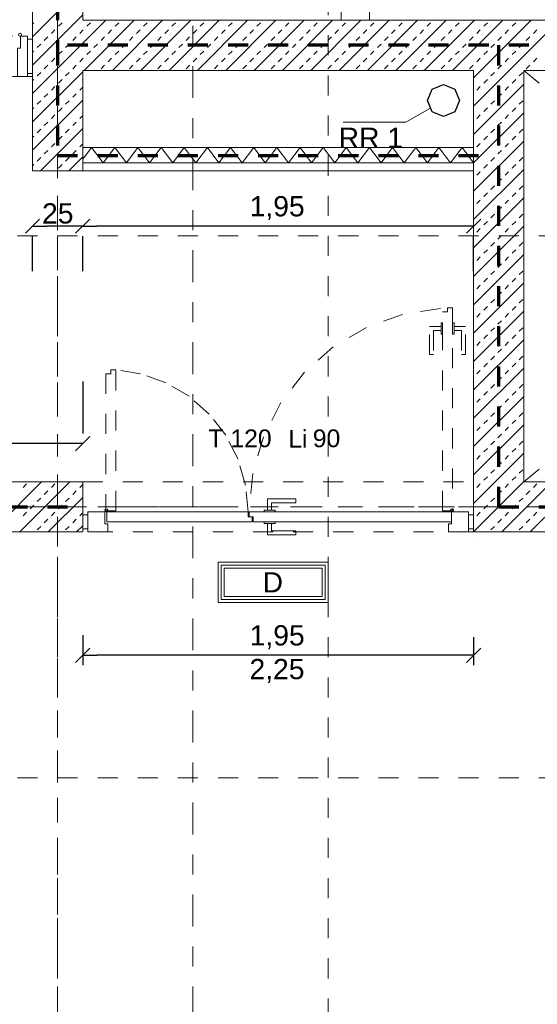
# Model space of a CAD drawing. Header units: metres. Extents: x -45.2 to 14.3, y -31.8 to 10.2.
# Tile 73 of 152: x -23.1 to -20.6, y -7.9 to -3. Entities that reach past the tile are written whole.
import ezdxf

# ---------------------------------------------------------------- set-up
doc = ezdxf.new("R2010")
doc.units = ezdxf.units.M
doc.header["$LTSCALE"] = 0.05
for name, pattern in [('Achsen 01', [5.291531, 3.175, -1.058062, 0.352704, -0.705764]), ('gestrichelt - 01', [2, 1, -1]), ('gestrichelt - 02', [4, 2, -2]), ('ISO-07 Punktiert', [0.889, 0.127, -0.762]), ('Raster 01', [2, 1, -1]), ('VW-01 Strichlinie kurz', [2, 1, -1])]:
    doc.linetypes.add(name, pattern=pattern)
doc.layers.get('0').update_dxf_attribs({"lineweight": 25})
for name, color, linetype, lineweight in [('013_Beton und Stahlbetonarbeiten-000 Unterzüge', 7, 'ISO-07 Punktiert', 13), ('013_Beton und Stahlbetonarbeiten-340 Innenwände', 7, 'Continuous', 18), ('027_Tischlerarbeiten-340 Innentüren', 7, 'Continuous', 9), ('031_Metallbauarbeiten-340 Innentüren _ Elemente', 7, 'Continuous', 9), ('039_Trockenbauarbeiten-000 Sturz', 7, 'ISO-07 Punktiert', 9), ('039_Trockenbauarbeiten-340 Gipskarton', 7, 'Continuous', 9), ('AV1-Brandschutzkonzept-Brandschutzkonzept', 7, 'Continuous', 5), ('AV1-Einrichtung Bemaßung', 7, 'Continuous', 9), ('AV1-Schnitt Achsen', 7, 'Achsen 01', 18)]:
    doc.layers.add(name, color=color, linetype=linetype, lineweight=lineweight)
for name, color, linetype, lineweight, true_color in [('013_Beton und Stahlbetonarbeiten-350 Stahlbeton Treppe Ansicht', 7, 'Continuous', 9, 0xa6a6a6), ('039_Trockenbauarbeiten-340 Dämmung', 7, 'Continuous', 9, 0xc0c0c0), ('045_Sanitär Betriebseinrichtung-allg.', 9, 'Continuous', 13, 0x808080), ('069_Aufzüge-allg.', 7, 'Continuous', 9, 0x777777), ('AV1-Achsen', 1, 'Achsen 01', 18, 0xff0000), ('AV1-Raster', 7, 'Raster 01', 9, 0xa6a6a6)]:
    doc.layers.add(name, color=color, linetype=linetype, lineweight=lineweight, true_color=true_color)
doc.styles.add('Arial', font='arial.ttf')

msp = doc.modelspace()

# ---------------------------------------------------------------- linework, layer by layer
at = {"color": 0, "linetype": 'Continuous', "lineweight": 15}
for p, q in [((-23.1104, -4.0369), (-23.0396, -3.9662)), ((-22.7896, -3.9662), (-22.8604, -4.0369)), ((-22.8604, -4.0369), (-22.7896, -3.9662)), ((-20.8396, -3.9662), (-20.9104, -4.0369)), ((-22.7896, -5.0497), (-22.8604, -5.1204)), ((-22.8604, -6.1754), (-22.7896, -6.1046)), ((-20.8396, -6.1046), (-20.9104, -6.1754))]:
    msp.add_line(p, q, dxfattribs=at)
at = {"color": 0, "linetype": 'ByBlock', "lineweight": -2}
for p, q in [((-23.075, -4.0015), (-23.0043, -4.0015)), ((-22.825, -4.0015), (-22.8957, -4.0015)), ((-22.825, -4.0015), (-22.7543, -4.0015)), ((-20.875, -4.0015), (-20.9457, -4.0015)), ((-22.825, -5.085), (-22.8957, -5.085)), ((-22.825, -6.14), (-22.7543, -6.14)), ((-20.875, -6.14), (-20.9457, -6.14))]:
    msp.add_line(p, q, dxfattribs=at)
at = {"layer": '013_Beton und Stahlbetonarbeiten-000 Unterzüge', "linetype": 'VW-01 Strichlinie kurz'}
msp.add_lwpolyline([(-22.825, -5.525), (-22.825, -5.275), (-20.875, -5.275), (-20.875, -5.525)], close=True, dxfattribs=at)
at = {"layer": '013_Beton und Stahlbetonarbeiten-340 Innenwände', "color": 251, "linetype": 'Continuous', "lineweight": 13, "true_color": 0x4c4c4c}
for p, q in [((-22.825, -2.8074), (-23.075, -3.0574)), ((-22.825, -2.9488), (-23.075, -3.1988)), ((-22.7098, -2.975), (-23.075, -3.3402)), ((-23.075, -2.9932), (-23.0694, -2.9875)), ((-22.9456, -3.0052), (-22.9279, -2.9875)), ((-22.5684, -2.975), (-22.8184, -3.225)), ((-22.8042, -3.0052), (-22.7865, -2.9875)), ((-22.4269, -2.975), (-22.6769, -3.225)), ((-22.6628, -3.0052), (-22.6451, -2.9875)), ((-22.2855, -2.975), (-22.5355, -3.225)), ((-22.5214, -3.0052), (-22.5037, -2.9875)), ((-22.1441, -2.975), (-22.3941, -3.225)), ((-22.3799, -3.0052), (-22.3623, -2.9875)), ((-22.0027, -2.975), (-22.2527, -3.225)), ((-22.2385, -3.0052), (-22.2208, -2.9875)), ((-21.8613, -2.975), (-22.1113, -3.225)), ((-22.0971, -3.0052), (-22.0794, -2.9875)), ((-21.7198, -2.975), (-21.9698, -3.225)), ((-21.9557, -3.0052), (-21.938, -2.9875)), ((-21.5784, -2.975), (-21.8284, -3.225)), ((-21.8142, -3.0052), (-21.7966, -2.9875)), ((-21.437, -2.975), (-21.687, -3.225)), ((-21.6728, -3.0052), (-21.6551, -2.9875)), ((-21.2956, -2.975), (-21.5456, -3.225)), ((-21.5314, -3.0052), (-21.5137, -2.9875)), ((-21.1542, -2.975), (-21.4042, -3.225)), ((-21.39, -3.0052), (-21.3723, -2.9875)), ((-21.0127, -2.975), (-21.2627, -3.225)), ((-21.2486, -3.0052), (-21.2309, -2.9875)), ((-20.8713, -2.975), (-21.1213, -3.225)), ((-21.1071, -3.0052), (-21.0895, -2.9875)), ((-20.7299, -2.975), (-20.9799, -3.225)), ((-20.9657, -3.0052), (-20.948, -2.9875)), ((-20.447, -2.975), (-20.875, -3.403)), ((-20.5885, -2.975), (-20.875, -3.2615)), ((-20.8243, -3.0052), (-20.8066, -2.9875)), ((-20.6829, -3.0052), (-20.6652, -2.9875)), ((-22.981, -3.0406), (-22.9633, -3.0229)), ((-22.8395, -3.0406), (-22.8219, -3.0229)), ((-22.6981, -3.0406), (-22.6805, -3.0229)), ((-22.5567, -3.0406), (-22.539, -3.0229)), ((-22.4153, -3.0406), (-22.3976, -3.0229)), ((-22.2739, -3.0406), (-22.2562, -3.0229)), ((-22.1324, -3.0406), (-22.1148, -3.0229)), ((-21.991, -3.0406), (-21.9733, -3.0229)), ((-21.8496, -3.0406), (-21.8319, -3.0229)), ((-21.7082, -3.0406), (-21.6905, -3.0229)), ((-21.5668, -3.0406), (-21.5491, -3.0229)), ((-21.4253, -3.0406), (-21.4077, -3.0229)), ((-21.2839, -3.0406), (-21.2662, -3.0229)), ((-21.1425, -3.0406), (-21.1248, -3.0229)), ((-21.0011, -3.0406), (-20.9834, -3.0229)), ((-20.8597, -3.0406), (-20.842, -3.0229)), ((-20.7182, -3.0406), (-20.7006, -3.0229)), ((-20.5768, -3.0406), (-20.5591, -3.0229)), ((-23.0163, -3.0759), (-22.9986, -3.0582)), ((-22.8749, -3.0759), (-22.8572, -3.0582)), ((-22.7335, -3.0759), (-22.7158, -3.0582)), ((-22.5921, -3.0759), (-22.5744, -3.0582)), ((-22.4506, -3.0759), (-22.433, -3.0582)), ((-22.3092, -3.0759), (-22.2915, -3.0582)), ((-22.1678, -3.0759), (-22.1501, -3.0582)), ((-22.0264, -3.0759), (-22.0087, -3.0582)), ((-21.885, -3.0759), (-21.8673, -3.0582)), ((-21.7435, -3.0759), (-21.7259, -3.0582)), ((-21.6021, -3.0759), (-21.5844, -3.0582)), ((-21.4607, -3.0759), (-21.443, -3.0582)), ((-21.3193, -3.0759), (-21.3016, -3.0582)), ((-21.1778, -3.0759), (-21.1602, -3.0582)), ((-21.0364, -3.0759), (-21.0187, -3.0582)), ((-20.895, -3.0759), (-20.8773, -3.0582)), ((-20.7536, -3.0759), (-20.7359, -3.0582)), ((-20.6122, -3.0759), (-20.5945, -3.0582)), ((-23.075, -3.1346), (-23.0694, -3.1289)), ((-23.0517, -3.1113), (-23.034, -3.0936)), ((-22.9456, -3.1466), (-22.9279, -3.1289)), ((-22.9103, -3.1113), (-22.8926, -3.0936)), ((-22.8042, -3.1466), (-22.7865, -3.1289)), ((-22.7688, -3.1113), (-22.7512, -3.0936)), ((-22.6628, -3.1466), (-22.6451, -3.1289)), ((-22.6274, -3.1113), (-22.6097, -3.0936)), ((-22.5214, -3.1466), (-22.5037, -3.1289)), ((-22.486, -3.1113), (-22.4683, -3.0936)), ((-22.3799, -3.1466), (-22.3623, -3.1289)), ((-22.3446, -3.1113), (-22.3269, -3.0936)), ((-22.2385, -3.1466), (-22.2208, -3.1289)), ((-22.2032, -3.1113), (-22.1855, -3.0936)), ((-22.0971, -3.1466), (-22.0794, -3.1289)), ((-22.0617, -3.1113), (-22.0441, -3.0936)), ((-21.9557, -3.1466), (-21.938, -3.1289)), ((-21.9203, -3.1113), (-21.9026, -3.0936)), ((-21.8142, -3.1466), (-21.7966, -3.1289)), ((-21.7789, -3.1113), (-21.7612, -3.0936)), ((-21.6728, -3.1466), (-21.6551, -3.1289)), ((-21.6375, -3.1113), (-21.6198, -3.0936)), ((-21.5314, -3.1466), (-21.5137, -3.1289)), ((-21.496, -3.1113), (-21.4784, -3.0936)), ((-21.39, -3.1466), (-21.3723, -3.1289)), ((-21.3546, -3.1113), (-21.3369, -3.0936)), ((-21.2486, -3.1466), (-21.2309, -3.1289)), ((-21.2132, -3.1113), (-21.1955, -3.0936)), ((-21.1071, -3.1466), (-21.0895, -3.1289)), ((-21.0718, -3.1113), (-21.0541, -3.0936)), ((-20.9657, -3.1466), (-20.948, -3.1289)), ((-20.9304, -3.1113), (-20.9127, -3.0936)), ((-20.8243, -3.1466), (-20.8066, -3.1289)), ((-20.7889, -3.1113), (-20.7713, -3.0936)), ((-20.6829, -3.1466), (-20.6652, -3.1289)), ((-20.6475, -3.1113), (-20.6298, -3.0936)), ((-22.981, -3.182), (-22.9633, -3.1643)), ((-22.8395, -3.182), (-22.8219, -3.1643)), ((-22.6981, -3.182), (-22.6805, -3.1643)), ((-22.5567, -3.182), (-22.539, -3.1643)), ((-22.4153, -3.182), (-22.3976, -3.1643)), ((-22.2739, -3.182), (-22.2562, -3.1643)), ((-22.1324, -3.182), (-22.1148, -3.1643)), ((-21.991, -3.182), (-21.9733, -3.1643)), ((-21.8496, -3.182), (-21.8319, -3.1643)), ((-21.7082, -3.182), (-21.6905, -3.1643)), ((-21.5668, -3.182), (-21.5491, -3.1643)), ((-21.4253, -3.182), (-21.4077, -3.1643)), ((-21.2839, -3.182), (-21.2662, -3.1643)), ((-21.1425, -3.182), (-21.1248, -3.1643)), ((-21.0011, -3.182), (-20.9834, -3.1643)), ((-20.8597, -3.182), (-20.842, -3.1643)), ((-20.7182, -3.182), (-20.7006, -3.1643)), ((-20.5768, -3.182), (-20.5591, -3.1643)), ((-22.825, -3.2316), (-23.075, -3.4816)), ((-23.0517, -3.2527), (-23.034, -3.235)), ((-23.0163, -3.2173), (-22.9986, -3.1997)), ((-22.9103, -3.2527), (-22.8926, -3.235)), ((-22.8749, -3.2173), (-22.8572, -3.1997)), ((-22.7335, -3.2173), (-22.7158, -3.1997)), ((-22.5921, -3.2173), (-22.5744, -3.1997)), ((-22.4506, -3.2173), (-22.433, -3.1997)), ((-22.3092, -3.2173), (-22.2915, -3.1997)), ((-22.1678, -3.2173), (-22.1501, -3.1997)), ((-22.0264, -3.2173), (-22.0087, -3.1997)), ((-21.885, -3.2173), (-21.8673, -3.1997)), ((-21.7435, -3.2173), (-21.7259, -3.1997)), ((-21.6021, -3.2173), (-21.5844, -3.1997)), ((-21.4607, -3.2173), (-21.443, -3.1997)), ((-21.3193, -3.2173), (-21.3016, -3.1997)), ((-21.1778, -3.2173), (-21.1602, -3.1997)), ((-21.0364, -3.2173), (-21.0187, -3.1997)), ((-20.895, -3.2173), (-20.8773, -3.1997)), ((-20.7889, -3.2527), (-20.7713, -3.235)), ((-20.7536, -3.2173), (-20.7359, -3.1997)), ((-20.6475, -3.2527), (-20.6298, -3.235)), ((-20.6122, -3.2173), (-20.5945, -3.1997)), ((-23.075, -3.276), (-23.0694, -3.2704)), ((-22.9456, -3.288), (-22.9279, -3.2704)), ((-20.8243, -3.288), (-20.8066, -3.2704)), ((-20.6829, -3.288), (-20.6652, -3.2704)), ((-22.981, -3.3234), (-22.9633, -3.3057)), ((-22.8395, -3.3234), (-22.825, -3.3089)), ((-20.625, -3.2944), (-20.875, -3.5444)), ((-20.8597, -3.3234), (-20.842, -3.3057)), ((-20.7182, -3.3234), (-20.7006, -3.3057)), ((-22.825, -3.3731), (-23.075, -3.6231)), ((-23.0517, -3.3941), (-23.034, -3.3764)), ((-23.0163, -3.3588), (-22.9986, -3.3411)), ((-22.9103, -3.3941), (-22.8926, -3.3764)), ((-22.8749, -3.3588), (-22.8572, -3.3411)), ((-20.7889, -3.3941), (-20.7713, -3.3764)), ((-20.7536, -3.3588), (-20.7359, -3.3411)), ((-20.6475, -3.3941), (-20.6298, -3.3764)), ((-23.075, -3.4174), (-23.0694, -3.4118)), ((-22.9456, -3.4295), (-22.9279, -3.4118)), ((-20.8243, -3.4295), (-20.8066, -3.4118)), ((-20.6829, -3.4295), (-20.6652, -3.4118)), ((-23.0163, -3.5002), (-22.9986, -3.4825)), ((-22.981, -3.4648), (-22.9633, -3.4471)), ((-22.8749, -3.5002), (-22.8572, -3.4825)), ((-22.8395, -3.4648), (-22.825, -3.4503)), ((-20.625, -3.4358), (-20.875, -3.6858)), ((-20.8597, -3.4648), (-20.842, -3.4471)), ((-20.7536, -3.5002), (-20.7359, -3.4825)), ((-20.7182, -3.4648), (-20.7006, -3.4471)), ((-23.0517, -3.5355), (-23.034, -3.5179)), ((-22.825, -3.5145), (-23.0355, -3.725)), ((-22.9103, -3.5355), (-22.8926, -3.5179)), ((-20.7889, -3.5355), (-20.7713, -3.5179)), ((-20.6475, -3.5355), (-20.6298, -3.5179)), ((-23.075, -3.5589), (-23.0694, -3.5532)), ((-22.9456, -3.5709), (-22.9279, -3.5532)), ((-20.625, -3.5772), (-20.875, -3.8272)), ((-20.8243, -3.5709), (-20.8066, -3.5532)), ((-20.6829, -3.5709), (-20.6652, -3.5532)), ((-23.0163, -3.6416), (-22.9986, -3.6239)), ((-22.981, -3.6062), (-22.9633, -3.5886)), ((-22.8749, -3.6416), (-22.8572, -3.6239)), ((-22.8395, -3.6062), (-22.825, -3.5917)), ((-20.8597, -3.6062), (-20.842, -3.5886)), ((-20.7536, -3.6416), (-20.7359, -3.6239)), ((-20.7182, -3.6062), (-20.7006, -3.5886)), ((-23.0517, -3.677), (-23.034, -3.6593)), ((-22.9103, -3.677), (-22.8926, -3.6593)), ((-22.825, -3.6559), (-22.8941, -3.725)), ((-20.7889, -3.677), (-20.7713, -3.6593)), ((-20.6475, -3.677), (-20.6298, -3.6593)), ((-23.075, -3.7003), (-23.0694, -3.6946)), ((-22.9456, -3.7123), (-22.9279, -3.6946)), ((-20.625, -3.7186), (-20.875, -3.9686)), ((-20.8243, -3.7123), (-20.8066, -3.6946)), ((-20.6829, -3.7123), (-20.6652, -3.6946)), ((-20.8597, -3.7477), (-20.842, -3.73)), ((-20.7536, -3.783), (-20.7359, -3.7653)), ((-20.7182, -3.7477), (-20.7006, -3.73)), ((-20.7889, -3.8184), (-20.7713, -3.8007)), ((-20.6475, -3.8184), (-20.6298, -3.8007)), ((-20.625, -3.8601), (-20.875, -4.1101)), ((-20.8597, -3.8891), (-20.842, -3.8714)), ((-20.8243, -3.8537), (-20.8066, -3.8361)), ((-20.7182, -3.8891), (-20.7006, -3.8714)), ((-20.6829, -3.8537), (-20.6652, -3.8361)), ((-20.7536, -3.9244), (-20.7359, -3.9068)), ((-20.7889, -3.9598), (-20.7713, -3.9421)), ((-20.6475, -3.9598), (-20.6298, -3.9421)), ((-20.625, -4.0015), (-20.875, -4.2515)), ((-20.8597, -4.0305), (-20.842, -4.0128)), ((-20.8243, -3.9952), (-20.8066, -3.9775)), ((-20.7182, -4.0305), (-20.7006, -4.0128)), ((-20.6829, -3.9952), (-20.6652, -3.9775)), ((-20.7536, -4.0659), (-20.7359, -4.0482)), ((-20.8243, -4.1366), (-20.8066, -4.1189)), ((-20.7889, -4.1012), (-20.7713, -4.0835)), ((-20.6829, -4.1366), (-20.6652, -4.1189)), ((-20.6475, -4.1012), (-20.6298, -4.0835)), ((-20.625, -4.1429), (-20.875, -4.3929)), ((-20.8597, -4.1719), (-20.842, -4.1543)), ((-20.7182, -4.1719), (-20.7006, -4.1543)), ((-20.7536, -4.2073), (-20.7359, -4.1896)), ((-20.8243, -4.278), (-20.8066, -4.2603)), ((-20.7889, -4.2426), (-20.7713, -4.225)), ((-20.6829, -4.278), (-20.6652, -4.2603)), ((-20.6475, -4.2426), (-20.6298, -4.225)), ((-20.625, -4.2843), (-20.875, -4.5343)), ((-20.8597, -4.3134), (-20.842, -4.2957)), ((-20.7182, -4.3134), (-20.7006, -4.2957)), ((-20.7889, -4.3841), (-20.7713, -4.3664)), ((-20.7536, -4.3487), (-20.7359, -4.331)), ((-20.6475, -4.3841), (-20.6298, -4.3664)), ((-20.8243, -4.4194), (-20.8066, -4.4017)), ((-20.6829, -4.4194), (-20.6652, -4.4017)), ((-20.625, -4.4257), (-20.875, -4.6757)), ((-20.8597, -4.4548), (-20.842, -4.4371)), ((-20.7182, -4.4548), (-20.7006, -4.4371)), ((-20.7889, -4.5255), (-20.7713, -4.5078)), ((-20.7536, -4.4901), (-20.7359, -4.4725)), ((-20.6475, -4.5255), (-20.6298, -4.5078)), ((-20.8243, -4.5608), (-20.8066, -4.5432)), ((-20.6829, -4.5608), (-20.6652, -4.5432)), ((-20.625, -4.5672), (-20.875, -4.8172)), ((-20.8597, -4.5962), (-20.842, -4.5785)), ((-20.7182, -4.5962), (-20.7006, -4.5785)), ((-20.7889, -4.6669), (-20.7713, -4.6492)), ((-20.7536, -4.6315), (-20.7359, -4.6139)), ((-20.6475, -4.6669), (-20.6298, -4.6492)), ((-20.625, -4.7086), (-20.875, -4.9586)), ((-20.8243, -4.7023), (-20.8066, -4.6846)), ((-20.6829, -4.7023), (-20.6652, -4.6846)), ((-20.8597, -4.7376), (-20.842, -4.7199)), ((-20.7536, -4.773), (-20.7359, -4.7553)), ((-20.7182, -4.7376), (-20.7006, -4.7199)), ((-20.7889, -4.8083), (-20.7713, -4.7906)), ((-20.6475, -4.8083), (-20.6298, -4.7906)), ((-20.625, -4.85), (-20.875, -5.1)), ((-20.8243, -4.8437), (-20.8066, -4.826)), ((-20.6829, -4.8437), (-20.6652, -4.826)), ((-20.8597, -4.879), (-20.842, -4.8614)), ((-20.7536, -4.9144), (-20.7359, -4.8967)), ((-20.7182, -4.879), (-20.7006, -4.8614)), ((-20.7889, -4.9497), (-20.7713, -4.9321)), ((-20.6475, -4.9497), (-20.6298, -4.9321)), ((-20.625, -4.9914), (-20.875, -5.2414)), ((-20.8597, -5.0205), (-20.842, -5.0028)), ((-20.8243, -4.9851), (-20.8066, -4.9674)), ((-20.7182, -5.0205), (-20.7006, -5.0028)), ((-20.6829, -4.9851), (-20.6652, -4.9674)), ((-20.7536, -5.0558), (-20.7359, -5.0381)), ((-20.7889, -5.0912), (-20.7713, -5.0735)), ((-20.6475, -5.0912), (-20.6298, -5.0735)), ((-20.625, -5.1328), (-20.875, -5.3828)), ((-20.8597, -5.1619), (-20.842, -5.1442)), ((-20.8243, -5.1265), (-20.8066, -5.1088)), ((-20.7182, -5.1619), (-20.7006, -5.1442)), ((-20.6829, -5.1265), (-20.6652, -5.1088)), ((-20.7536, -5.1972), (-20.7359, -5.1796)), ((-20.8243, -5.2679), (-20.8066, -5.2503)), ((-20.7889, -5.2326), (-20.7713, -5.2149)), ((-20.6829, -5.2679), (-20.6652, -5.2503)), ((-20.6475, -5.2326), (-20.6298, -5.2149)), ((-23.0299, -5.275), (-23.2799, -5.525)), ((-22.8885, -5.275), (-23.1385, -5.525)), ((-23.1224, -5.3033), (-23.1047, -5.2856)), ((-22.981, -5.3033), (-22.9633, -5.2856)), ((-22.8395, -5.3033), (-22.825, -5.2888)), ((-20.625, -5.2743), (-20.875, -5.5243)), ((-20.8597, -5.3033), (-20.842, -5.2856)), ((-20.4843, -5.275), (-20.7343, -5.525)), ((-20.7182, -5.3033), (-20.7006, -5.2856)), ((-20.3429, -5.275), (-20.5929, -5.525)), ((-20.5768, -5.3033), (-20.5591, -5.2856)), ((-23.0163, -5.3387), (-22.9986, -5.321)), ((-22.8749, -5.3387), (-22.8572, -5.321)), ((-20.7536, -5.3387), (-20.7359, -5.321)), ((-20.6122, -5.3387), (-20.5945, -5.321)), ((-23.087, -5.4094), (-23.0694, -5.3917)), ((-23.0517, -5.374), (-23.034, -5.3563)), ((-22.825, -5.353), (-22.997, -5.525)), ((-22.9456, -5.4094), (-22.9279, -5.3917)), ((-22.9103, -5.374), (-22.8926, -5.3563)), ((-20.8243, -5.4094), (-20.8066, -5.3917)), ((-20.7889, -5.374), (-20.7713, -5.3563)), ((-20.6829, -5.4094), (-20.6652, -5.3917)), ((-20.6475, -5.374), (-20.6298, -5.3563)), ((-23.1224, -5.4447), (-23.1047, -5.427)), ((-22.981, -5.4447), (-22.9633, -5.427)), ((-22.8395, -5.4447), (-22.825, -5.4302)), ((-20.8597, -5.4447), (-20.842, -5.427)), ((-20.7182, -5.4447), (-20.7006, -5.427)), ((-20.5768, -5.4447), (-20.5591, -5.427)), ((-23.0163, -5.4801), (-22.9986, -5.4624)), ((-22.8749, -5.4801), (-22.8572, -5.4624)), ((-22.825, -5.4944), (-22.8556, -5.525)), ((-20.7536, -5.4801), (-20.7359, -5.4624)), ((-20.6122, -5.4801), (-20.5945, -5.4624)), ((-23.0517, -5.5154), (-23.034, -5.4978)), ((-22.9103, -5.5154), (-22.8926, -5.4978)), ((-20.7889, -5.5154), (-20.7713, -5.4978)), ((-20.6475, -5.5154), (-20.6298, -5.4978))]:
    msp.add_line(p, q, dxfattribs=at)
at = {"layer": '013_Beton und Stahlbetonarbeiten-340 Innenwände'}
for points in [[(-20.875, -5.525), (-16.075, -5.525), (-16.075, -5.275), (-20.625, -5.275), (-20.625, -3.225), (-18.125, -3.225), (-18.125, -3.725), (-17.875, -3.725), (-17.875, -2.975), (-22.825, -2.975), (-22.825, -0.125), (-23.075, -0.125), (-23.075, -3.725), (-22.825, -3.725), (-22.825, -3.225), (-20.875, -3.225)], [(-36.325, -5.275), (-36.325, -5.525), (-22.825, -5.525), (-22.825, -5.275)]]:
    msp.add_lwpolyline(points, close=True, dxfattribs=at)
at = {"layer": '013_Beton und Stahlbetonarbeiten-350 Stahlbeton Treppe Ansicht', "linetype": 'Raster 01'}
msp.add_line((-21.395, -0.125), (-21.395, -2.975), dxfattribs=at)
at = {"layer": '013_Beton und Stahlbetonarbeiten-350 Stahlbeton Treppe Ansicht', "linetype": 'Continuous'}
msp.add_lwpolyline([(-21.535, -2.975), (-21.535, -1.615), (-21.395, -1.615), (-21.395, -1.485), (-21.535, -1.485), (-21.535, -0.125)], dxfattribs=at)
at = {"layer": '027_Tischlerarbeiten-340 Innentüren'}
for points in [[(-23.1375, -3.04), (-23.1322, -3.0422), (-23.13, -3.0475), (-23.1322, -3.0528), (-23.1375, -3.055), (-23.1428, -3.0528), (-23.145, -3.0475), (-23.1428, -3.0422)], [(-23.135, -3.055), (-23.135, -3.115), (-23.15, -3.115), (-23.15, -3.255), (-23.1, -3.255), (-23.1, -3.055)], [(-23.1, -3.07), (-23.075, -3.07), (-23.075, -3.24), (-23.1, -3.24)], [(-22.7075, -5.41), (-22.7022, -5.4122), (-22.7, -5.4175), (-22.7022, -5.4228), (-22.7075, -5.425), (-22.7128, -5.4228), (-22.715, -5.4175), (-22.7128, -5.4122)], [(-20.9825, -5.41), (-20.9772, -5.4122), (-20.975, -5.4175), (-20.9772, -5.4228), (-20.9825, -5.425), (-20.9878, -5.4228), (-20.99, -5.4175), (-20.9878, -5.4122)]]:
    msp.add_lwpolyline(points, close=True, dxfattribs=at)
at = {"layer": '031_Metallbauarbeiten-340 Innentüren _ Elemente', "color": 253, "linetype": 'gestrichelt - 01', "lineweight": 9, "true_color": 0xa6a6a6}
for points in [[(-21.0406, -4.4118), (-21.2298, -4.4412), (-21.4101, -4.5056), (-21.575, -4.6027), (-21.7188, -4.7291), (-21.8364, -4.8802), (-21.9234, -5.0506), (-21.9769, -5.2344), (-21.995, -5.425)], [(-22, -5.425), (-22.0127, -5.2915), (-22.0502, -5.1628), (-22.1113, -5.0434), (-22.1937, -4.9376), (-22.2946, -4.8492), (-22.4102, -4.7814), (-22.5366, -4.7365), (-22.6691, -4.7162)]]:
    msp.add_lwpolyline(points, dxfattribs=at)
for points in [[(-21.03, -5.42), (-21.03, -4.4289), (-21.005, -4.4289), (-21.005, -4.4089), (-20.98, -4.4089), (-20.98, -5.42)], [(-21.0375, -4.5014), (-21.0375, -4.5214), (-21.075, -4.5214), (-21.075, -4.6414), (-21.095, -4.6414), (-21.095, -4.5014)], [(-21.0375, -4.4839), (-21.03, -4.4839), (-21.03, -4.5389), (-21.0375, -4.5389)], [(-20.98, -4.4839), (-20.9725, -4.4839), (-20.9725, -4.5389), (-20.98, -4.5389)], [(-20.9725, -4.5014), (-20.9725, -4.5214), (-20.935, -4.5214), (-20.935, -4.6414), (-20.915, -4.6414), (-20.915, -4.5014)], [(-22.71, -4.7368), (-22.71, -5.42), (-22.66, -5.42), (-22.66, -4.7168), (-22.685, -4.7168), (-22.685, -4.7368)]]:
    msp.add_lwpolyline(points, close=True, dxfattribs=at)
at = {"layer": '031_Metallbauarbeiten-340 Innentüren _ Elemente'}
for points in [[(-21.9025, -5.4175), (-21.8825, -5.4175), (-21.8825, -5.38), (-21.7625, -5.38), (-21.7625, -5.36), (-21.9025, -5.36)], [(-22.825, -5.44), (-22.8, -5.44), (-22.8, -5.51), (-22.825, -5.51)], [(-22.715, -5.485), (-22.715, -5.425), (-22.8, -5.425), (-22.8, -5.525), (-22.7, -5.525), (-22.7, -5.485)], [(-22, -5.425), (-22.705, -5.425), (-22.705, -5.475), (-21.98, -5.475), (-21.98, -5.45), (-22, -5.45)], [(-20.985, -5.475), (-21.975, -5.475), (-21.975, -5.45), (-21.995, -5.45), (-21.995, -5.425), (-20.985, -5.425)], [(-21.92, -5.4175), (-21.865, -5.4175), (-21.865, -5.425), (-21.92, -5.425)], [(-20.985, -5.485), (-20.985, -5.425), (-20.9, -5.425), (-20.9, -5.525), (-21, -5.525), (-21, -5.485)], [(-20.9, -5.44), (-20.875, -5.44), (-20.875, -5.51), (-20.9, -5.51)], [(-21.92, -5.475), (-21.865, -5.475), (-21.865, -5.4825), (-21.92, -5.4825)], [(-21.9025, -5.4825), (-21.8825, -5.4825), (-21.8825, -5.52), (-21.7625, -5.52), (-21.7625, -5.54), (-21.9025, -5.54)]]:
    msp.add_lwpolyline(points, close=True, dxfattribs=at)
at = {"layer": '039_Trockenbauarbeiten-000 Sturz', "linetype": 'VW-01 Strichlinie kurz'}
msp.add_lwpolyline([(-23.075, -3.055), (-23.075, -3.255), (-24.075, -3.255), (-24.075, -3.055)], close=True, dxfattribs=at)
at = {"layer": '039_Trockenbauarbeiten-340 Dämmung'}
msp.add_lwpolyline([(-20.875, -3.685), (-20.9327, -3.61), (-20.9905, -3.685), (-21.0482, -3.61), (-21.1059, -3.685), (-21.1637, -3.61), (-21.2214, -3.685), (-21.2791, -3.61), (-21.3369, -3.685), (-21.3946, -3.61), (-21.4524, -3.685), (-21.5101, -3.61), (-21.5678, -3.685), (-21.6256, -3.61), (-21.6833, -3.685), (-21.741, -3.61), (-21.7988, -3.685), (-21.8565, -3.61), (-21.9142, -3.685), (-21.972, -3.61), (-22.0297, -3.685), (-22.0874, -3.61), (-22.1452, -3.685), (-22.2029, -3.61), (-22.2606, -3.685), (-22.3184, -3.61), (-22.3761, -3.685), (-22.4338, -3.61), (-22.4916, -3.685), (-22.5493, -3.61), (-22.6071, -3.685), (-22.6648, -3.61), (-22.7225, -3.685), (-22.7803, -3.61), (-22.825, -3.6681)], dxfattribs=at)
msp.add_lwpolyline([(-20.875, -3.61), (-22.825, -3.61), (-22.825, -3.685), (-20.875, -3.685)], close=True, dxfattribs=at)
at = {"layer": '039_Trockenbauarbeiten-340 Gipskarton'}
msp.add_lwpolyline([(-20.875, -3.725), (-22.825, -3.725), (-22.825, -3.685), (-20.875, -3.685)], close=True, dxfattribs=at)
at = {"layer": '045_Sanitär Betriebseinrichtung-allg.', "color": 165, "lineweight": 25, "true_color": 0x595995}
msp.add_lwpolyline([(-21.105, -3.375), (-21.0816, -3.3184), (-21.025, -3.295), (-20.9684, -3.3184), (-20.945, -3.375), (-20.9684, -3.4316), (-21.025, -3.455), (-21.0816, -3.4316)], close=True, dxfattribs=at)
at = {"layer": '045_Sanitär Betriebseinrichtung-allg.', "color": 165, "lineweight": 13, "true_color": 0x595995}
msp.add_lwpolyline([(-21.0943, -3.415), (-21.2129, -3.4835), (-21.526, -3.4835)], dxfattribs=at)
at = {"layer": '069_Aufzüge-allg.', "linetype": 'gestrichelt - 02'}
for p, q in [((-20.625, -3.225), (-18.125, -5.275)), ((-20.625, -5.275), (-18.125, -3.225))]:
    msp.add_line(p, q, dxfattribs=at)
at = {"layer": 'AV1-Achsen'}
for p, q in [((-22.95, -26.5), (-22.95, 4.9)), ((-43.35, -5.4), (4.2, -5.4))]:
    msp.add_line(p, q, dxfattribs=at)
at = {"layer": 'AV1-Brandschutzkonzept-Brandschutzkonzept', "color": 14, "linetype": 'gestrichelt - 01', "lineweight": 70, "true_color": 0xaa0000}
for p in [(-22.95, 0.125), (-18, -3.1)]:
    msp.add_line(p, (-22.95, -3.1), dxfattribs=at)
at = {"layer": 'AV1-Brandschutzkonzept-Brandschutzkonzept', "color": 220, "linetype": 'gestrichelt - 01', "lineweight": 70, "true_color": 0xff00bc}
for p, q in [((-22.95, -3.1), (-22.95, -3.65)), ((-20.75, -5.4), (-20.75, -3.1)), ((-22.95, -3.65), (-20.75, -3.65)), ((-20.75, -5.4), (-17.9891, -5.4))]:
    msp.add_line(p, q, dxfattribs=at)
at = {"layer": 'AV1-Brandschutzkonzept-Brandschutzkonzept', "color": 40, "linetype": 'gestrichelt - 01', "lineweight": 70, "true_color": 0xffc000}
msp.add_line((-27, -5.4), (-22.825, -5.4), dxfattribs=at)
at = {"layer": 'AV1-Brandschutzkonzept-Brandschutzkonzept', "color": 7, "linetype": 'Continuous'}
msp.add_lwpolyline([(-21.6, -5.6762), (-21.6, -5.8762), (-22.15, -5.8762), (-22.15, -5.6762)], close=True, dxfattribs=at)
at = {"layer": 'AV1-Brandschutzkonzept-Brandschutzkonzept', "color": 12, "linetype": 'Continuous', "true_color": 0xdd0000}
for points in [[(-21.615, -5.6912), (-22.135, -5.6912), (-22.135, -5.8612), (-21.615, -5.8612)], [(-22.12, -5.8462), (-22.12, -5.7062), (-21.63, -5.7062), (-21.63, -5.8462)]]:
    msp.add_lwpolyline(points, close=True, dxfattribs=at)
at = {"layer": 'AV1-Einrichtung Bemaßung', "color": 0, "lineweight": -2}
for p, q in [((-22.8957, -4.0015), (-23.0043, -4.0015)), ((-20.9457, -4.0015), (-22.7543, -4.0015)), ((-23.075, -4.225), (-23.075, -4.0515)), ((-22.825, -4.225), (-22.825, -4.0515)), ((-22.825, -4.225), (-22.825, -4.0515)), ((-20.875, -4.225), (-20.875, -4.0515)), ((-22.825, -4.775), (-22.825, -5.035)), ((-22.8957, -5.085), (-26.8543, -5.085)), ((-22.825, -6.04), (-22.825, -6.19)), ((-20.875, -6.05), (-20.875, -6.19)), ((-20.9457, -6.14), (-22.7543, -6.14))]:
    msp.add_line(p, q, dxfattribs=at)
at = {"layer": 'AV1-Raster'}
for p, q in [((-22.95, -22.95), (-22.95, 1.35)), ((-21.6, -22.95), (-21.6, 1.35)), ((1.35, -4.05), (-40.5, -4.05)), ((1.35, -5.4), (-40.5, -5.4)), ((1.35, -6.75), (-40.5, -6.75))]:
    msp.add_line(p, q, dxfattribs=at)
at = {"layer": 'AV1-Schnitt Achsen'}
msp.add_line((-22.275, -26.3), (-22.275, 4.7), dxfattribs=at)
at = {"layer": 'Defpoints', "color": 0, "lineweight": 0}
for p, q in [((-22.825, -2.975), (-22.825, -2.975)), ((-22.825, -2.975), (-22.825, -2.975)), ((-23.075, -3.055), (-23.075, -3.055)), ((-23.075, -3.255), (-23.075, -3.255)), ((-23.075, -3.725), (-23.075, -3.725)), ((-23.075, -3.725), (-23.075, -3.725)), ((-22.825, -3.725), (-22.825, -3.725)), ((-22.825, -3.725), (-22.825, -3.725)), ((-20.875, -3.725), (-20.875, -3.725)), ((-23.075, -4.0015), (-23.075, -4.0015)), ((-22.825, -4.0015), (-22.825, -4.0015)), ((-22.825, -5.275), (-22.825, -5.275)), ((-22.825, -5.525), (-22.825, -5.525)), ((-20.875, -5.55), (-20.875, -5.55)), ((-22.825, -6.14), (-22.825, -6.14))]:
    msp.add_line(p, q, dxfattribs=at)

# ---------------------------------------------------------------- texts
at = {"layer": '031_Metallbauarbeiten-340 Innentüren _ Elemente', "char_height": 0.08826, "attachment_point": 7, "style": 'Arial'}
for s, insert in [('T 120', (-22.1978, -5.1041)), ('Li', (-21.7997, -5.1056)), ('90', (-21.6773, -5.1041))]:
    msp.add_mtext(s, dxfattribs=dict(at, insert=insert))
at = {"layer": '045_Sanitär Betriebseinrichtung-allg.', "color": 165, "true_color": 0x595995, "insert": (-21.5483, -3.6112), "char_height": 0.10087, "attachment_point": 7, "style": 'Arial'}
msp.add_mtext('RR 1', dxfattribs=at)
at = {"layer": 'AV1-Brandschutzkonzept-Brandschutzkonzept', "color": 12, "true_color": 0xdd0000, "insert": (-21.9276, -5.8267), "char_height": 0.1009, "attachment_point": 7, "style": 'Arial'}
msp.add_mtext('D', dxfattribs=at)
at = {"layer": 'AV1-Einrichtung Bemaßung', "color": 0, "char_height": 0.10087, "attachment_point": 7, "style": 'Arial'}
for s, insert in [('25', (-23.0276, -3.9896)), ('1,95', (-21.992, -3.9713)), ('1,95', (-21.992, -6.1098))]:
    msp.add_mtext(s, dxfattribs=dict(at, insert=insert))
at = {"layer": 'AV1-Einrichtung Bemaßung', "insert": (-21.9929, -6.2778), "char_height": 0.10087, "attachment_point": 7, "style": 'Arial'}
msp.add_mtext('2,25', dxfattribs=at)

doc.saveas('drawing.dxf')
